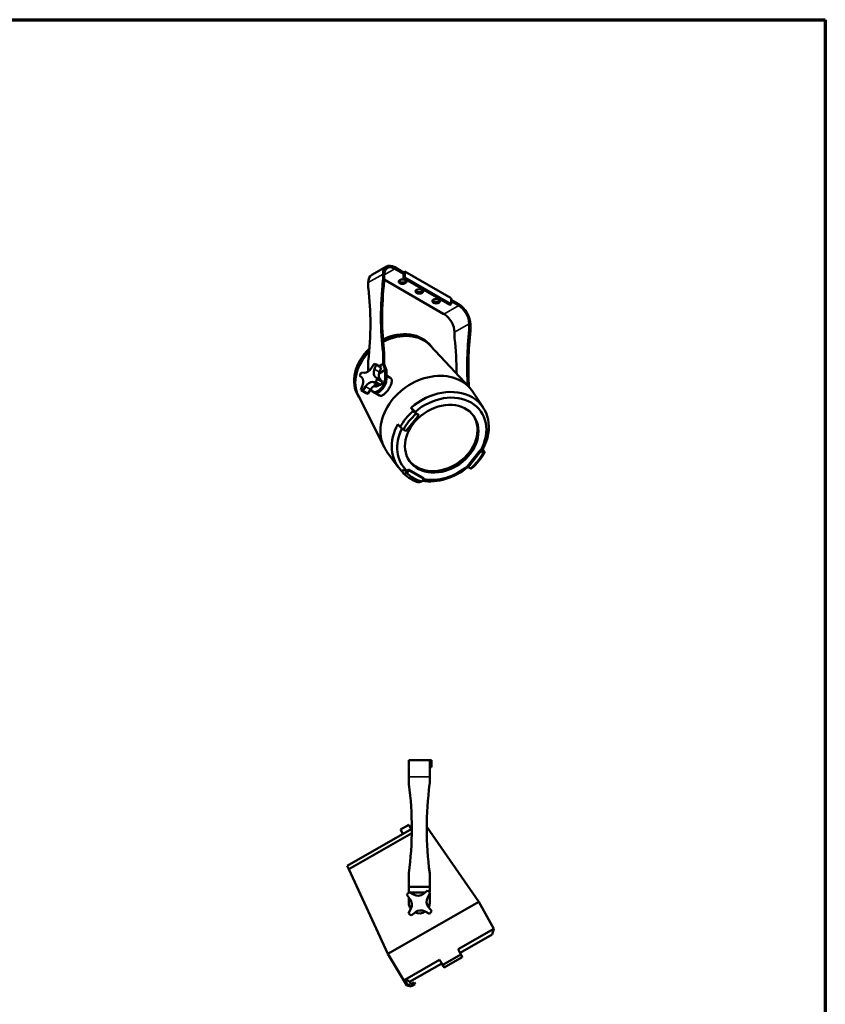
# Model space of a CAD drawing. Header units: millimetres. Extents: x 20 to 2980, y 20 to 2980.
# Tile 5 of 5: x 1625 to 2980, y 1323 to 2980. Entities that reach past the tile are written whole.
import ezdxf

# ---------------------------------------------------------------- set-up
doc = ezdxf.new("R2010")
doc.units = ezdxf.units.MM
for name, color, linetype, lineweight in [('Border (ISO)', 7, 'Continuous', 70), ('Visible (ISO)', 7, 'Continuous', 50), ('Visible Narrow (ISO)', 7, 'Continuous', 35)]:
    doc.layers.add(name, color=color, linetype=linetype, lineweight=lineweight)

# ---------------------------------------------------------------- blocks, each defined once
blk = doc.blocks.new('Borders Chauvet')
at = {"layer": 'Border (ISO)'}
for p, q in [((20, 2980), (2980, 2980)), ((2980, 2980), (2980, 20))]:
    blk.add_line(p, q, dxfattribs=at)

msp = doc.modelspace()

# ---------------------------------------------------------------- linework, layer by layer
at = {"layer": 'Visible (ISO)'}
for p, q in [((2241.8, 2564.8), (2217.1, 2550.5)), ((2236, 2551.9), (2236, 2542.7)), ((2270.7, 2554.8), (2255.8, 2563.4)), ((2270.7, 2552.3), (2255.8, 2560.9)), ((2270.7, 2554.8), (2272.8, 2556)), ((2270.7, 2554.8), (2270.7, 2552.3)), ((2270.7, 2552.3), (2270.7, 2545)), ((2272.8, 2556), (2272.8, 2546.2)), ((2272.8, 2556), (2350.6, 2511.1)), ((2211.3, 2537.6), (2211.3, 2528.4)), ((2238.1, 2541.5), (2238.1, 2550.7)), ((2338.6, 2484.6), (2238.1, 2542.5)), ((2272.8, 2546.2), (2270.7, 2545)), ((2270.7, 2545), (2348.5, 2500.1)), ((2350.6, 2501.3), (2272.8, 2546.2)), ((2350.6, 2511.1), (2350.6, 2501.3)), ((2363.3, 2501.3), (2350.6, 2508.7)), ((2363.3, 2498.9), (2350.6, 2506.2)), ((2348.5, 2500.1), (2350.6, 2501.3)), ((2356.2, 2444.7), (2356.2, 2454)), ((2381, 2459), (2381, 2468.2)), ((2383.1, 2457.8), (2383.1, 2467)), ((2236, 2419.7), (2236, 2400.9)), ((2238.1, 2418.4), (2236, 2419.7)), ((2316.1, 2431.3), (2381.5, 2360.9)), ((2316.8, 2430.7), (2317.7, 2429.6)), ((2211.3, 2405.4), (2211.3, 2388.2)), ((2238.1, 2400.2), (2238.1, 2418.4)), ((2204.8, 2385.9), (2199.6, 2386.2)), ((2221.3, 2400.9), (2216.6, 2393.9)), ((2221.7, 2391.9), (2224.6, 2399.6)), ((2224.1, 2399.9), (2232.6, 2395)), ((2233, 2394.7), (2224.6, 2399.6)), ((2229.2, 2396.9), (2236, 2400.9)), ((2239.6, 2390.7), (2229.5, 2384.8)), ((2233, 2394.7), (2230.2, 2387)), ((2236, 2400.9), (2239.6, 2390.7)), ((2238.1, 2400.2), (2241.7, 2390)), ((2239.6, 2376.4), (2239.6, 2390.7)), ((2241.7, 2375.2), (2241.7, 2390)), ((2196.8, 2380.8), (2200.6, 2377.6)), ((2218.5, 2370.6), (2223.7, 2370.2)), ((2226.5, 2375.7), (2222.7, 2378.9)), ((2223.7, 2370.2), (2232.2, 2365.4)), ((2234.9, 2370.8), (2226.5, 2375.7)), ((2229.2, 2377.3), (2230.8, 2376.3)), ((2230.8, 2376.3), (2232, 2373.3)), ((2231.2, 2374), (2234.9, 2370.8)), ((2248.1, 2377.4), (2241.7, 2381.1)), ((2201.6, 2364.5), (2198.7, 2356.8)), ((2199.1, 2356.6), (2207.6, 2351.7)), ((2202, 2355.5), (2206.7, 2362.6)), ((2210.5, 2350.6), (2202, 2355.5)), ((2215.1, 2357.7), (2210.5, 2350.6)), ((2218.4, 2354.1), (2220.6, 2352.9)), ((2220.9, 2363.7), (2223.5, 2362.1)), ((2229.1, 2364.2), (2223.5, 2362.1)), ((2226.6, 2365.7), (2229.1, 2364.2)), ((2232.2, 2365.4), (2226.9, 2365.7)), ((2229.8, 2365.5), (2229.1, 2364.2)), ((2404.8, 2326.8), (2387.2, 2353.6)), ((2194.6, 2346.7), (2237.8, 2260.9)), ((2194.9, 2345.8), (2195.6, 2344.6)), ((2230, 2347.4), (2220.6, 2352.9)), ((2290.5, 2318.8), (2288.6, 2321.9)), ((2274.6, 2287.6), (2296, 2314.2)), ((2291.5, 2317.9), (2290.5, 2318.8)), ((2295, 2315.8), (2291.5, 2317.9)), ((2296, 2314.2), (2291.8, 2316.7)), ((2295, 2315.8), (2296, 2314.2)), ((2270.3, 2290.1), (2274.6, 2287.6)), ((2399.7, 2255.4), (2378.1, 2228.6)), ((2400.7, 2253.8), (2379.2, 2227.2)), ((2403.2, 2253.4), (2399.7, 2255.4)), ((2399.7, 2255.4), (2400.7, 2253.8)), ((2405, 2251.4), (2400.7, 2253.8)), ((2401.7, 2256.6), (2403.6, 2253.5)), ((2261.7, 2227.2), (2242.7, 2253)), ((2403.6, 2253.5), (2403.2, 2253.4)), ((2274.7, 2219.1), (2272.5, 2222.1)), ((2278.7, 2223.2), (2275.7, 2219.4)), ((2279.9, 2221.6), (2276.2, 2217)), ((2278.7, 2223.2), (2279.9, 2221.6)), ((2303.6, 2208.8), (2278.7, 2223.2)), ((2304.6, 2207.3), (2279.9, 2221.6)), ((2378.1, 2228.6), (2379.2, 2227.2)), ((2379.2, 2227.2), (2383.5, 2224.7)), ((2275.7, 2219.4), (2274.7, 2219.1)), ((2300.9, 2202.7), (2304.6, 2207.3)), ((2303.6, 2208.8), (2304.6, 2207.3)), ((2314.5, 1733.9), (2279.5, 1733.9)), ((2279.5, 1733.9), (2279.5, 1705.9)), ((2314.5, 1733.9), (2317.5, 1733.9)), ((2314.5, 1705.9), (2314.5, 1733.9)), ((2317.5, 1733.9), (2317.5, 1721.9)), ((2317.5, 1721.9), (2314.5, 1721.9)), ((2279.5, 1705.9), (2279.5, 1694.5)), ((2314.5, 1705.9), (2314.5, 1694.5)), ((2279.2, 1624.9), (2265.3, 1617)), ((2279.2, 1624.9), (2283.4, 1617.6)), ((2284.5, 1618.2), (2175.6, 1555.8)), ((2284.4, 1611.2), (2178.5, 1550.4)), ((2269.6, 1609.6), (2265.3, 1617)), ((2309.5, 1621.9), (2397.3, 1495.6)), ((2175.6, 1555.8), (2178.5, 1550.4)), ((2178.5, 1550.4), (2244.4, 1407.9)), ((2279.5, 1543.9), (2279.5, 1520.9)), ((2314.5, 1543.9), (2314.5, 1520.9)), ((2279.5, 1520.9), (2314.5, 1520.9)), ((2279.5, 1511.2), (2279.5, 1520.9)), ((2287.3, 1507.6), (2280, 1511.7)), ((2306.3, 1510.9), (2281.4, 1510.9)), ((2310.6, 1514.4), (2304.1, 1509)), ((2311.2, 1503), (2315.3, 1510.4)), ((2314.5, 1520.9), (2314.5, 1511.2)), ((2314.5, 1493.4), (2314.5, 1509)), ((2397.3, 1495.6), (2244.4, 1407.9)), ((2276, 1507), (2281.3, 1500.4)), ((2279.5, 1493.4), (2279.5, 1502.7)), ((2422.4, 1449.9), (2397.3, 1495.6)), ((2282.8, 1483.7), (2278.7, 1476.3)), ((2283.4, 1472.4), (2289.9, 1477.7)), ((2306.7, 1479.2), (2314, 1475.1)), ((2318, 1479.8), (2312.7, 1486.3)), ((2362.4, 1415.5), (2422.4, 1449.9)), ((2419.8, 1440.4), (2422.4, 1449.9)), ((2419.8, 1440.4), (2365.6, 1409.4)), ((2362.4, 1415.5), (2367, 1406.7)), ((2365.7, 1409.4), (2367.5, 1405.9)), ((2276.2, 1354.7), (2244.4, 1407.9)), ((2272.8, 1364.1), (2331.1, 1397.6)), ((2336.4, 1389.2), (2331.1, 1397.6)), ((2367, 1406.7), (2336.4, 1389.2)), ((2369.4, 1402.3), (2339, 1384.9)), ((2367, 1406.7), (2369.4, 1402.3)), ((2367.5, 1405.9), (2367.5, 1405.9)), ((2367.5, 1405.9), (2368, 1405)), ((2368, 1405), (2368, 1405)), ((2368, 1405), (2369.4, 1402.3)), ((2368, 1405), (2368, 1405)), ((2369.4, 1402.3), (2369.4, 1402.3)), ((2369.4, 1402.3), (2369.4, 1402.3)), ((2334.8, 1391.7), (2280.8, 1360.8)), ((2336.9, 1388.3), (2334.8, 1391.7)), ((2339, 1384.9), (2336.4, 1389.2)), ((2336.9, 1388.3), (2336.9, 1388.3)), ((2337.4, 1387.4), (2336.9, 1388.3)), ((2337.4, 1387.5), (2337.4, 1387.4)), ((2337.4, 1387.4), (2337.4, 1387.4)), ((2337.4, 1387.4), (2339, 1384.9)), ((2339, 1384.9), (2339, 1384.9)), ((2339, 1384.9), (2339, 1384.9)), ((2282.8, 1357.3), (2279.9, 1362.3)), ((2288.5, 1359.4), (2284.2, 1356.9)), ((2288.5, 1359.4), (2290, 1356.8)), ((2276.2, 1354.7), (2277.8, 1355.6)), ((2283.1, 1352.9), (2276.2, 1354.7)), ((2284.2, 1356.9), (2282.8, 1357.3)), ((2283.1, 1352.9), (2284.8, 1353.8)), ((2290, 1356.8), (2284.8, 1353.8))]:
    msp.add_line(p, q, dxfattribs=at)
for centre, radius, start, end in [((2289.5, 1694.5), 10, 180, 187.5614), ((1719.5, 1618.9), 565, 352.3719, 7.5614), ((2874.5, 1618.9), 565, 172.4386, 187.6281), ((2304.5, 1694.5), 10, 352.4386, 0), ((2297, 1493.4), 25, 132.9791, 147.0209), ((2294.6, 1520.7), 15, 240.9836, 309.0164), ((2297, 1493.4), 25, 42.9791, 57.0209), ((2297, 1493.4), 17.5, 180, 214.7802), ((2269.7, 1491), 15, 330.9836, 39.0164), ((2324.3, 1495.8), 15, 150.9836, 219.0164), ((2297, 1493.4), 17.5, 335.2198, 0), ((2297, 1493.4), 25, 222.9791, 237.0209), ((2297, 1493.4), 17.5, 245.2198, 304.7802), ((2299.4, 1466.1), 15, 60.9836, 129.0164), ((2297, 1493.4), 25, 312.9791, 327.0209)]:
    msp.add_arc(centre, radius, start, end, dxfattribs=at)
for centre, major_axis, ratio, start_param, end_param in [((2255.8, 2540.5), (-14, 24.2), 0.57735, 5.497787, 7.068583), ((2255.8, 2540.5), (-12.5, 21.7), 0.57735, 5.497787, 7.068583), ((2231.1, 2526.2), (-14, 24.2), 0.57735, 0, 0.785398), ((2632, 2709.5), (-282.5, -489.3), 0.57735, 5.365815, 5.630923), ((2634.1, 2708.3), (-282.5, -489.3), 0.57735, 5.365815, 5.630923), ((2229, 2538.6), (-5, -8.66), 0.57735, 2.224223, 2.356194), ((2231.1, 2537.4), (5, 8.66), 0.57735, 5.365815, 5.497787), ((2268.9, 2541.5), (6.5, 0), 0.57735, 3.47404, 5.950738), ((2218.3, 2532.5), (5, 8.66), 0.57735, 2.356194, 2.488166), ((1815.3, 2238), (282.5, 489.3), 0.57735, 5.364651, 5.629759), ((2297.2, 2525.2), (6.5, 0), 0.57735, 3.47404, 5.950738), ((2325.5, 2508.9), (6.5, 0), 0.57735, 3.47404, 5.950738), ((2363.3, 2478.4), (-14, 24.2), 0.57735, 3.926991, 5.497787), ((2363.3, 2478.4), (12.5, -21.7), 0.57735, 0.785398, 2.356194), ((2338.6, 2464.2), (12.5, -21.7), 0.57735, 0.785398, 2.356194), ((2256.9, 2386.7), (61, 42.4), 0.788015, 0.032626, 1.377005), ((2259.1, 2383.6), (61.1, 42.5), 0.788015, 0.111662, 1.404151), ((2777, 2625.8), (-282.5, -489.3), 0.57735, 5.365815, 5.565939), ((2779.1, 2624.6), (-282.5, -489.3), 0.57735, 5.365815, 5.568486), ((2373.9, 2454.9), (-5, -8.66), 0.57735, 2.224223, 2.356194), ((2376, 2453.7), (5, 8.66), 0.57735, 5.365815, 5.497787), ((2363.3, 2448.8), (5, 8.66), 0.57735, 2.356194, 2.488166), ((1960.3, 2154.3), (282.5, 489.3), 0.57735, 5.496328, 5.629759), ((2256.9, 2386.7), (-61, -42.4), 0.788015, 4.890258, 6.250559), ((2259.1, 2383.6), (-61.1, -42.5), 0.788015, 4.936495, 6.171523), ((2211.6, 2378.2), (-12.5, -21.7), 0.57735, 4.677118, 4.922193), ((2210, 2399.5), (-7.5, -13), 0.57735, 0.278966, 1.466364), ((2231, 2391.3), (-7.5, -13), 0.57735, 4.991355, 6.178753), ((2211.6, 2378.2), (12.5, 21.7), 0.57735, 6.247914, 6.49299), ((2239.4, 2386.4), (-7.5, -13), 0.57735, 4.991355, 6.178753), ((2220.1, 2373.3), (12.5, 21.7), 0.57735, 6.247914, 6.283185), ((2192.3, 2365.1), (7.5, 13), 0.57735, 4.991355, 6.178753), ((2213.3, 2356.9), (7.5, 13), 0.57735, 0.278966, 1.466364), ((2227.2, 2369.2), (-8.7, -15.2), 0.57735, 5.808675, 8.63938), ((2229.3, 2368), (-8.7, -15.2), 0.57735, 0, 2.356194), ((2229.3, 2368), (-8.7, -15.2), 0.57735, 0, 2.356194), ((2211.6, 2378.2), (12.5, 21.7), 0.57735, 4.677118, 4.922193), ((2314.1, 2304.6), (-72.3, -50.3), 0.788015, 3.119249, 6.305529), ((2220.1, 2373.3), (-12.5, -21.7), 0.57735, 1.535525, 1.780601), ((2211.6, 2378.2), (-12.5, -21.7), 0.57735, 6.247914, 6.49299), ((2221.8, 2352), (7.5, 13), 0.57735, 0.278966, 1.466364), ((2332.4, 2278.2), (71.6, 49.8), 0.788015, 5.275505, 8.000389), ((2220.1, 2373.3), (-12.5, -21.7), 0.57735, 0, 0.209804), ((2334.8, 2274.8), (65.8, 45.8), 0.788015, 5.271349, 7.993922), ((2335.9, 2273.2), (71.4, 49.7), 0.788015, 1.720844, 2.129981), ((2337.6, 2270.7), (67.2, 46.8), 0.788015, 1.710125, 2.140701), ((2333.1, 2277.3), (54.2, 37.7), 0.788015, 3.171191, 6.253587), ((2332.4, 2278.2), (-71.6, -49.8), 0.788015, 5.275214, 6.429593), ((2334.8, 2274.8), (-65.8, -45.8), 0.788015, 5.308632, 6.462985), ((2337.6, 2270.7), (-67.2, -46.8), 0.788015, 1.709861, 2.140964), ((2335.9, 2273.2), (-71.4, -49.7), 0.788015, 1.720554, 2.130271), ((2332.4, 2278.2), (71.6, 49.8), 0.788015, 3.828236, 4.818691), ((2334.8, 2274.8), (-65.8, -45.8), 0.788015, 0.650354, 1.685558), ((2335.9, 2273.2), (-71.4, -49.7), 0.788015, 0.150048, 0.559184), ((2337.6, 2270.7), (-67.2, -46.8), 0.788015, 0.139328, 0.569904)]:
    msp.add_ellipse(centre, major_axis=major_axis, ratio=ratio, start_param=start_param, end_param=end_param, dxfattribs=at)
for centre, major_axis, ratio in [((2268.9, 2539.1), (-6.5, 0), 0.57735), ((2297.2, 2522.7), (-6.5, 0), 0.57735), ((2325.5, 2506.4), (-6.5, 0), 0.57735), ((2334.8, 2274.8), (-54.2, -37.7), 0.788015)]:
    msp.add_ellipse(centre, major_axis=major_axis, ratio=ratio, dxfattribs=at)
for points, knots in [([(2249.8, 2375.8), (2250.1, 2375.3), (2250.4, 2374.7), (2250.8, 2373.3), (2250.8, 2372.6), (2250.8, 2370.9), (2250.7, 2370.1), (2250.3, 2368.3), (2250.1, 2367.4), (2249.4, 2365.5), (2249, 2364.6), (2248, 2362.6), (2247.5, 2361.6), (2246.3, 2359.6), (2245.7, 2358.6), (2244.3, 2356.6), (2243.6, 2355.7), (2242.2, 2354), (2241.5, 2353.2), (2240, 2351.6), (2239.3, 2350.9), (2237.8, 2349.6), (2237.1, 2349), (2235.7, 2348.1), (2235, 2347.7), (2233.8, 2347.2), (2233.2, 2347), (2232, 2346.9), (2231.4, 2346.9), (2230.6, 2347.1), (2230.3, 2347.2), (2230, 2347.4)], [0, 0, 0, 0, 0.337202, 0.337202, 0.674404, 0.674404, 1.011606, 1.011606, 1.348808, 1.348808, 1.684734, 1.684734, 2.020661, 2.020661, 2.356587, 2.356587, 2.692514, 2.692514, 3.02844, 3.02844, 3.364367, 3.364367, 3.700294, 3.700294, 4.03622, 4.03622, 4.373422, 4.373422, 4.710624, 4.710624, 4.902901, 4.902901, 4.902901, 4.902901]), ([(2248.1, 2377.4), (2248.3, 2377.3), (2248.4, 2377.2), (2249.1, 2376.7), (2249.5, 2376.3), (2249.8, 2375.8)], [10.1819415, 10.1819415, 10.1819415, 10.1819415, 10.2752585, 10.2752585, 10.6008684, 10.6008684, 10.6008684, 10.6008684])]:
    msp.add_open_spline(points, degree=3, knots=knots, dxfattribs=at)
for points, weights in [([(2283.1, 2326.8), (2285.9, 2324.2), (2288.6, 2321.9)], [1, 1.00067725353, 1.00036035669]), ([(2400.6, 2254.9), (2401.2, 2255.7), (2401.7, 2256.6)], [1.00426308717, 1.00423756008, 1.00406608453]), ([(2401.7, 2256.6), (2402.7, 2256.8), (2403.8, 2257.1)], [1.00036086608, 1.00067650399, 1]), ([(2267.3, 2220.8), (2270, 2221.5), (2272.5, 2222.1)], [1, 1.00067725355, 1.0003603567]), ([(2272.5, 2222.1), (2274.3, 2220.9), (2276, 2219.8)], [1.00406564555, 1.00446179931, 1.00406743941]), ([(2272.8, 1364.1), (2276.5, 1363.2), (2279.9, 1362.3)], [1, 1.00067725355, 1.0003603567])]:
    msp.add_rational_spline(points, weights, degree=2, dxfattribs=at)
for points in [[(2283.1, 2326.8), (2284.2, 2325), (2285.4, 2323.2), (2286.5, 2321.5)], [(2286.5, 2321.5), (2287.1, 2320.9), (2288.3, 2319.8), (2290, 2318.3), (2291.2, 2317.2), (2291.8, 2316.7)], [(2264.8, 2294.6), (2263.5, 2296.2), (2262.3, 2297.8), (2261, 2299.4)], [(2270.3, 2290.1), (2269.7, 2290.6), (2268.5, 2291.6), (2266.7, 2293.1), (2265.4, 2294.1), (2264.8, 2294.6)], [(2407, 2251.9), (2405.9, 2253.7), (2404.8, 2255.4), (2403.8, 2257.1)], [(2405, 2251.4), (2405.2, 2251.4), (2405.6, 2251.5), (2406.3, 2251.7), (2406.7, 2251.9), (2407, 2251.9)], [(2267.3, 2220.8), (2268.6, 2219.1), (2269.8, 2217.4), (2271.1, 2215.7)], [(2385.2, 2225), (2385, 2225), (2384.6, 2224.9), (2384.1, 2224.8), (2383.7, 2224.8), (2383.5, 2224.7)], [(2271.1, 2215.7), (2271.7, 2215.8), (2272.8, 2216.1), (2274.5, 2216.6), (2275.6, 2216.9), (2276.2, 2217)], [(2300.9, 2202.7), (2300.4, 2202.6), (2299.3, 2202.2), (2297.7, 2201.8), (2296.6, 2201.4), (2296.1, 2201.3)], [(2367.1, 1406.7), (2366.6, 1407.6), (2366.1, 1408.5), (2365.7, 1409.4)], [(2369.4, 1402.3), (2369.1, 1402.8), (2368.6, 1403.8), (2367.8, 1405.3), (2367.3, 1406.2), (2367.1, 1406.7)], [(2334.8, 1391.7), (2335.3, 1390.8), (2335.8, 1390), (2336.3, 1389.1)], [(2336.3, 1389.1), (2336.6, 1388.7), (2337.2, 1387.7), (2338.1, 1386.3), (2338.7, 1385.4), (2339, 1384.9)], [(2272.8, 1364.1), (2274.5, 1361.3), (2276.1, 1358.4), (2277.8, 1355.6)], [(2277.8, 1355.6), (2278.6, 1355.4), (2280.1, 1355), (2282.5, 1354.4), (2284, 1354), (2284.8, 1353.8)]]:
    msp.add_open_spline(points, degree=3, dxfattribs=at)
at = {"layer": 'Visible Narrow (ISO)'}
for p, q in [((2236, 2551.9), (2211.3, 2537.6)), ((2255.8, 2560.9), (2238.1, 2550.7)), ((2236, 2542.7), (2238.1, 2541.5)), ((2236, 2541.6), (2238.1, 2540.3)), ((2363.3, 2498.9), (2338.6, 2484.6)), ((2381, 2468.2), (2356.2, 2454)), ((2380.9, 2457.9), (2383, 2456.7)), ((2381, 2459), (2383.1, 2457.8)), ((2221.7, 2391.9), (2230.2, 2387)), ((2218.5, 2370.6), (2226.9, 2365.7)), ((2222.7, 2378.9), (2231.2, 2374)), ((2239.6, 2376.4), (2241.7, 2375.2)), ((2206.7, 2362.6), (2215.1, 2357.7)), ((2314.5, 1705.9), (2279.5, 1705.9))]:
    msp.add_line(p, q, dxfattribs=at)

# ---------------------------------------------------------------- block references
msp.add_blockref('Borders Chauvet', (0, 0))

doc.saveas('drawing.dxf')
